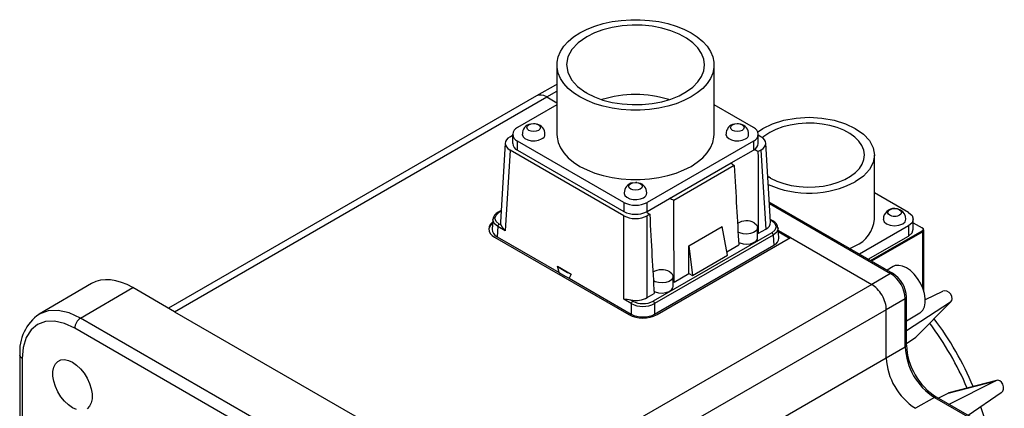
# Model space of a CAD drawing. Header units: millimetres. Extents: x 0 to 1676, y 0 to 1295.
# Tile 5 of 7: x 942 to 1181, y 895 to 989. Entities that reach past the tile are written whole.
import ezdxf

# ---------------------------------------------------------------- set-up
doc = ezdxf.new("R2010")
doc.units = ezdxf.units.MM
doc.header["$LTSCALE"] = 6

msp = doc.modelspace()

# ---------------------------------------------------------------- linework, layer by layer
for p, q in [((1072.558, 978.236), (1072.558, 961.399)), ((1110.638, 961.399), (1110.638, 978.236)), ((1072.219, 973.352), (1067.607, 970.708)), ((1070.101, 970.457), (1072.558, 971.867)), ((1072.558, 973.478), (1072.191, 973.336)), ((1072.558, 973.413), (1072.213, 973.346)), ((1067.603, 970.706), (978.41, 919.216)), ((979.875, 918.371), (1070.101, 970.457)), ((1070.101, 970.457), (1072.558, 969.04)), ((1079.775, 971.411), (1079.599, 971.514)), ((1072.558, 968.552), (1062.995, 963.032)), ((1120.2, 963.032), (1110.638, 968.552)), ((1067.257, 963.945), (1066.977, 963.963)), ((1116.597, 963.948), (1116.361, 963.963)), ((1121.181, 961.949), (1122.445, 962.838)), ((1061.19, 960.826), (1061.817, 961.188)), ((1061.823, 961.399), (1061.823, 959.195)), ((1088.769, 944.887), (1062.995, 959.766)), ((1062.995, 957.562), (1062.995, 959.766)), ((1120.2, 959.766), (1094.426, 944.887)), ((1120.2, 959.766), (1120.2, 957.562)), ((1121.372, 959.195), (1121.372, 961.399)), ((1122.005, 960.826), (1121.372, 961.192)), ((1060.021, 959.275), (1058.861, 940.086)), ((1061.19, 957.563), (1060.006, 937.98)), ((1088.771, 941.641), (1061.19, 957.563)), ((1062.995, 957.562), (1088.769, 942.683)), ((1114.799, 954.444), (1120.2, 957.562)), ((1122.005, 957.563), (1121.378, 957.201)), ((1122.005, 957.563), (1123.165, 938.374)), ((1124.334, 940.086), (1123.174, 959.275)), ((1149.545, 940.803), (1149.545, 956.358)), ((1099.827, 945.8), (1114.799, 954.444)), ((1115.558, 953.841), (1100.871, 945.363)), ((1123.661, 951.216), (1123.992, 950.975)), ((1124.345, 950.77), (1123.992, 950.975)), ((1091.949, 949.691), (1091.669, 949.709)), ((1094.426, 942.683), (1099.827, 945.8)), ((1157.783, 942.436), (1149.545, 947.191)), ((1059.032, 942.925), (1058.301, 942.502)), ((1088.769, 944.887), (1088.769, 942.683)), ((1094.426, 942.683), (1094.426, 944.887)), ((1153.972, 927.675), (1124.04, 944.955)), ((1124.061, 944.606), (1153.462, 927.633)), ((1057.036, 940.851), (1056.88, 938.272)), ((1058.551, 942.477), (1059.022, 942.749)), ((1088.771, 921.374), (1088.771, 941.641)), ((1095.051, 942.003), (1094.424, 941.641)), ((1094.424, 921.782), (1094.424, 941.641)), ((1124.896, 940.413), (1124.293, 940.761)), ((1124.304, 940.586), (1124.644, 940.39)), ((1158.954, 938.353), (1158.954, 940.803)), ((1058.198, 939.024), (1058.049, 936.56)), ((1060.006, 937.98), (1058.198, 939.024)), ((1059.024, 939.349), (1058.551, 939.622)), ((1104.552, 934.389), (1112.642, 939.06)), ((1113.871, 932.046), (1112.642, 939.06)), ((1121.218, 936.332), (1121.218, 938.782)), ((1121.454, 937.386), (1123.165, 938.374)), ((1126.315, 936.185), (1126.159, 938.764)), ((1157.783, 939.17), (1145.922, 932.323)), ((1157.783, 939.17), (1157.783, 936.72)), ((1158.954, 939.922), (1161.106, 938.68)), ((1161.248, 938.598), (1161.106, 938.68)), ((1161.54, 923.249), (1161.54, 938.19)), ((1057.444, 936.454), (1089.971, 917.677)), ((1058.049, 936.56), (1073.131, 927.853)), ((1124.644, 937.534), (1095.879, 920.928)), ((1124.997, 936.936), (1096.232, 920.33)), ((1096.83, 917.677), (1129.18, 936.352)), ((1121.218, 937.582), (1121.454, 937.386)), ((1124.997, 936.936), (1125.146, 934.472)), ((1129.18, 936.352), (1126.201, 938.072)), ((1126.216, 937.818), (1128.968, 936.229)), ((1129.18, 936.352), (1148.872, 924.984)), ((1148.043, 931.098), (1157.783, 936.72)), ((1148.574, 930.792), (1161.106, 938.027)), ((1161.248, 937.782), (1148.857, 930.629)), ((1161.106, 938.027), (1161.248, 937.782)), ((1161.248, 924.1), (1161.248, 937.782)), ((1096.232, 917.781), (1125.146, 934.472)), ((1104.552, 927.629), (1104.552, 934.389)), ((1104.552, 934.389), (1105.386, 927.147)), ((1113.718, 932.92), (1116.642, 934.608)), ((1143.557, 933.688), (1144.896, 934.322)), ((1105.386, 927.147), (1113.871, 932.046)), ((1072.71, 929.381), (1075.993, 927.485)), ((1073.131, 927.853), (1072.71, 929.381)), ((1154.038, 929.32), (1152.58, 928.479)), ((1075.993, 927.485), (1075.496, 926.488)), ((1075.496, 926.488), (1090.579, 917.781)), ((1100.711, 924.494), (1100.711, 926.944)), ((1100.948, 925.548), (1104.552, 927.629)), ((1104.552, 927.629), (1105.386, 927.147)), ((1153.462, 927.633), (1148.872, 924.984)), ((959.746, 925.188), (947.011, 917.785)), ((957.055, 916.82), (969.763, 924.208)), ((979.875, 918.371), (969.763, 924.208)), ((1148.872, 924.984), (1058.646, 872.897)), ((1100.711, 925.744), (1100.948, 925.548)), ((1094.424, 921.782), (1096.136, 922.77)), ((1156.998, 921.509), (1152.409, 918.86)), ((1156.998, 909.842), (1156.998, 921.509)), ((1157.29, 910.249), (1157.29, 921.917)), ((1161.879, 921.292), (1166.09, 923.315)), ((1090.579, 920.33), (1088.771, 921.374)), ((1090.932, 920.928), (1090.459, 921.201)), ((1090.579, 920.33), (1090.579, 917.781)), ((1096.232, 920.33), (1096.232, 917.781)), ((1167.935, 920.702), (1157.29, 913.74)), ((1159.529, 912.194), (1167.935, 920.702)), ((1159.701, 912.337), (1168.096, 920.833)), ((1056.005, 859.697), (957.055, 916.82)), ((979.875, 918.371), (1058.646, 872.897)), ((1152.409, 918.86), (1065.718, 868.814)), ((1152.409, 907.183), (1152.409, 918.86)), ((1157.29, 916.187), (1160.537, 918.062)), ((1054.594, 857.249), (955.643, 914.372)), ((1157.29, 910.68), (1159.529, 912.194)), ((1152.409, 907.183), (1156.998, 909.842)), ((942.329, 907.839), (942.329, 797.94)), ((1074.578, 862.252), (1152.409, 907.183)), ((942.915, 907.022), (942.915, 798.278)), ((1167.382, 898.591), (1178.953, 901.619)), ((1179.146, 901.692), (1167.592, 898.669)), ((1178.953, 901.619), (1167.601, 895.883)), ((1164.077, 897.581), (1159.48, 894.936)), ((1164.077, 897.581), (1174.181, 891.748)), ((1174.68, 891.797), (1164.576, 897.629)), ((1164.954, 897.411), (1167.382, 898.591)), ((1180.293, 898.714), (1172.232, 893.209))]:
    msp.add_line(p, q)
at = {"flags": 128}
for points in [[(1078.134, 970.464), (1076.61, 971.458), (1075.303, 972.55), (1074.235, 973.725), (1073.42, 974.966), (1072.869, 976.255), (1072.592, 977.573), (1072.592, 978.9), (1072.869, 980.218), (1073.42, 981.506), (1074.235, 982.747), (1075.303, 983.923), (1076.61, 985.015), (1078.134, 986.008), (1079.855, 986.889), (1081.747, 987.643), (1083.783, 988.259), (1085.933, 988.73), (1088.165, 989.048), (1090.448, 989.208), (1092.747, 989.208), (1095.03, 989.048), (1097.262, 988.73), (1099.412, 988.259), (1101.448, 987.643), (1103.34, 986.889), (1105.061, 986.008), (1106.585, 985.015), (1107.892, 983.923), (1108.96, 982.747), (1109.775, 981.506), (1110.326, 980.218), (1110.603, 978.9), (1110.603, 977.573), (1110.326, 976.255), (1109.775, 974.966), (1108.96, 973.725), (1107.892, 972.55), (1106.585, 971.458), (1105.061, 970.464), (1103.34, 969.584), (1101.448, 968.83), (1099.412, 968.213), (1097.262, 967.742), (1095.03, 967.425), (1092.747, 967.265), (1090.448, 967.265), (1088.165, 967.425), (1085.933, 967.742), (1083.783, 968.213), (1081.747, 968.83), (1079.855, 969.584), (1078.134, 970.464)], [(1079.775, 971.411), (1081.637, 970.483), (1083.716, 969.724), (1085.965, 969.148), (1088.336, 968.769), (1090.777, 968.596), (1093.236, 968.63), (1095.66, 968.873), (1097.996, 969.319), (1100.193, 969.957), (1102.205, 970.775), (1103.986, 971.754), (1105.5, 972.874), (1106.712, 974.109), (1107.598, 975.434), (1108.137, 976.82), (1108.318, 978.236), (1108.137, 979.653), (1107.598, 981.038), (1106.712, 982.363), (1105.5, 983.599), (1103.986, 984.718), (1102.205, 985.698), (1100.193, 986.515), (1097.996, 987.154), (1095.66, 987.599), (1093.236, 987.842), (1090.777, 987.877), (1088.336, 987.703), (1085.965, 987.324), (1083.716, 986.749), (1081.637, 985.989), (1079.775, 985.061)], [(1079.775, 985.061), (1077.713, 983.614), (1076.174, 981.963), (1075.217, 980.172), (1074.878, 978.308), (1075.169, 976.442), (1076.079, 974.643), (1077.575, 972.979), (1079.599, 971.514)], [(1122.445, 962.838), (1124.851, 963.978), (1127.595, 964.825), (1130.573, 965.346), (1133.67, 965.522), (1136.767, 965.346), (1139.745, 964.825), (1142.49, 963.978), (1144.896, 962.838), (1146.87, 961.449), (1148.337, 959.865), (1149.24, 958.146), (1149.545, 956.358), (1149.24, 954.57), (1148.337, 952.851), (1146.87, 951.266), (1144.896, 949.878)], [(1068.072, 962.359), (1067.537, 962.152), (1066.905, 962.08), (1066.274, 962.152), (1065.739, 962.359), (1065.381, 962.668), (1065.255, 963.032), (1065.381, 963.397), (1065.739, 963.706), (1066.274, 963.912), (1066.905, 963.985), (1067.537, 963.912), (1068.072, 963.706), (1068.43, 963.397), (1068.555, 963.032), (1068.43, 962.668), (1068.072, 962.359)], [(1117.456, 962.359), (1116.921, 962.152), (1116.29, 962.08), (1115.658, 962.152), (1115.123, 962.359), (1114.765, 962.668), (1114.64, 963.032), (1114.765, 963.397), (1115.123, 963.706), (1115.658, 963.912), (1116.29, 963.985), (1116.921, 963.912), (1117.456, 963.706), (1117.814, 963.397), (1117.94, 963.032), (1117.814, 962.668), (1117.456, 962.359)], [(1124.345, 950.77), (1125.86, 950.044), (1127.542, 949.452), (1129.357, 949.01), (1131.263, 948.725), (1133.222, 948.603), (1135.19, 948.649), (1137.125, 948.86), (1138.986, 949.232), (1140.733, 949.757), (1142.329, 950.424), (1143.738, 951.218), (1144.931, 952.123), (1145.883, 953.118), (1146.572, 954.183), (1146.984, 955.295), (1147.11, 956.43), (1146.947, 957.563), (1146.499, 958.67), (1145.776, 959.728), (1144.793, 960.713), (1143.571, 961.605), (1142.136, 962.384), (1140.52, 963.034), (1138.756, 963.54), (1136.883, 963.892), (1134.941, 964.082), (1132.972, 964.106), (1131.018, 963.964), (1129.121, 963.658), (1127.321, 963.196), (1125.658, 962.587), (1124.167, 961.844)], [(1064.156, 961.432), (1064.158, 961.334), (1064.343, 960.822), (1064.807, 960.373), (1065.498, 960.035), (1066.341, 959.845), (1067.246, 959.824), (1068.113, 959.973), (1068.85, 960.277)], [(1072.558, 961.399), (1072.592, 960.736), (1072.869, 959.418), (1073.42, 958.129), (1074.235, 956.888), (1075.303, 955.713), (1076.61, 954.62), (1078.134, 953.627)], [(1078.134, 953.627), (1079.855, 952.747), (1081.747, 951.993), (1083.783, 951.376), (1085.933, 950.905), (1088.165, 950.588), (1090.448, 950.428), (1092.747, 950.428), (1095.03, 950.588), (1097.262, 950.905), (1099.412, 951.376), (1101.448, 951.993), (1103.34, 952.747), (1105.061, 953.627), (1106.585, 954.62), (1107.892, 955.713), (1108.96, 956.888), (1109.775, 958.129), (1110.326, 959.418), (1110.603, 960.736), (1110.638, 961.399)], [(1113.54, 961.432), (1113.542, 961.334), (1113.728, 960.822), (1114.191, 960.373), (1114.882, 960.035), (1115.725, 959.845), (1116.63, 959.824), (1117.497, 959.973), (1118.234, 960.277)], [(1124.167, 961.844), (1122.513, 960.683), (1122.337, 960.495)], [(1092.764, 948.104), (1092.229, 947.898), (1091.598, 947.825), (1090.966, 947.898), (1090.431, 948.104), (1090.073, 948.413), (1089.948, 948.778), (1090.073, 949.142), (1090.431, 949.451), (1090.966, 949.658), (1091.598, 949.73), (1092.229, 949.658), (1092.764, 949.451), (1093.122, 949.142), (1093.248, 948.778), (1093.122, 948.413), (1092.764, 948.104)], [(1088.848, 947.177), (1088.85, 947.079), (1089.036, 946.568), (1089.499, 946.119), (1090.19, 945.781), (1091.033, 945.591), (1091.938, 945.569), (1092.805, 945.718), (1093.542, 946.022)], [(1155.598, 941.762), (1155.086, 941.562), (1154.766, 941.503), (1154.431, 941.483), (1154.431, 941.483), (1154.428, 941.483), (1154.421, 941.483), (1154.393, 941.484), (1154.094, 941.503), (1153.72, 941.576), (1153.264, 941.762), (1152.927, 942.044), (1152.815, 942.243), (1152.781, 942.436), (1152.781, 942.439), (1152.782, 942.464), (1152.917, 942.814), (1153.066, 942.971), (1153.075, 942.979), (1153.159, 943.043), (1153.264, 943.109)], [(1153.264, 943.109), (1153.776, 943.31), (1154.096, 943.369), (1154.431, 943.388), (1154.433, 943.388), (1154.444, 943.388), (1154.477, 943.388), (1155.086, 943.31), (1155.358, 943.224), (1155.363, 943.222), (1155.396, 943.209), (1155.598, 943.109), (1155.956, 942.8), (1156.081, 942.436), (1155.956, 942.071), (1155.598, 941.762)], [(1155.858, 943.012), (1155.114, 943.308), (1154.461, 943.384)], [(1058.198, 939.024), (1057.322, 939.789), (1057.027, 940.661), (1057.053, 940.74)], [(1058.551, 939.622), (1057.793, 940.277), (1057.526, 941.05), (1057.793, 941.822), (1058.551, 942.477)], [(1058.551, 942.477), (1058.419, 942.524), (1058.307, 942.505)], [(1151.693, 940.838), (1151.681, 940.803), (1151.89, 940.195), (1152.486, 939.68), (1153.379, 939.336), (1154.431, 939.215), (1155.483, 939.336), (1156.376, 939.68)], [(1156.376, 939.68), (1156.972, 940.195), (1157.181, 940.803), (1157.169, 940.838)], [(1157.783, 942.436), (1158.65, 941.686), (1158.954, 940.803), (1158.65, 939.919), (1157.783, 939.17)], [(1056.991, 940.112), (1056.841, 939.989), (1056.393, 939.505), (1056.117, 938.98), (1056.024, 938.434), (1056.117, 937.888), (1056.393, 937.362), (1056.841, 936.878), (1057.444, 936.454)], [(1120.412, 939.904), (1120.938, 939.479), (1121.196, 938.978), (1121.159, 938.456), (1120.83, 937.969), (1120.245, 937.57), (1119.467, 937.303), (1118.581, 937.195), (1117.683, 937.26), (1116.87, 937.49), (1116.456, 937.699)], [(1124.89, 940.416), (1124.89, 940.417), (1124.777, 940.437), (1124.644, 940.39)], [(1124.644, 940.39), (1125.403, 939.735), (1125.669, 938.962), (1125.403, 938.189), (1124.644, 937.534)], [(1126.141, 938.654), (1126.168, 938.574), (1125.873, 937.702), (1124.997, 936.936)], [(1157.783, 936.72), (1158.65, 937.469), (1158.954, 938.353)], [(1161.106, 938.68), (1161.28, 938.53), (1161.34, 938.353), (1161.28, 938.176), (1161.106, 938.027)], [(1116.608, 935.162), (1116.87, 935.04), (1117.683, 934.81), (1118.581, 934.746), (1119.467, 934.853), (1120.245, 935.121), (1120.83, 935.519), (1121.159, 936.006), (1121.218, 936.332)], [(1160.537, 918.062), (1160.703, 918.168), (1161.268, 918.739), (1161.659, 919.527), (1161.859, 920.497), (1161.859, 921.607), (1161.659, 922.808), (1161.268, 924.047), (1160.703, 925.271), (1159.989, 926.425), (1159.157, 927.46), (1158.243, 928.331), (1157.288, 928.999), (1156.332, 929.434), (1155.418, 929.619), (1154.586, 929.544), (1154.038, 929.32)], [(1099.906, 928.066), (1100.432, 927.641), (1100.69, 927.14), (1100.653, 926.618), (1100.324, 926.131), (1099.739, 925.732), (1098.961, 925.465), (1098.075, 925.357), (1097.177, 925.422), (1096.364, 925.652), (1095.95, 925.861)], [(1153.961, 927.682), (1153.733, 927.726), (1153.462, 927.633)], [(1096.102, 923.324), (1096.364, 923.202), (1097.177, 922.973), (1098.075, 922.908), (1098.961, 923.015), (1099.739, 923.283), (1100.324, 923.681), (1100.653, 924.168), (1100.711, 924.494)], [(957.055, 916.82), (954.295, 918.099), (951.642, 918.701), (949.197, 918.603), (947.061, 917.812)], [(955.643, 914.372), (953.184, 915.515), (950.772, 916.065), (948.552, 915.973), (946.643, 915.263), (945.074, 913.965), (943.884, 912.087), (943.155, 909.724), (942.915, 907.022)], [(942.915, 907.022), (942.482, 907.396), (942.333, 907.828)], [(955.118, 895.072), (954.126, 895.765), (953.177, 896.669), (952.313, 897.744), (951.571, 898.943), (950.985, 900.214), (950.579, 901.501), (950.372, 902.748), (950.372, 903.9), (950.579, 904.907), (950.985, 905.725), (951.571, 906.319), (952.313, 906.662), (953.177, 906.739), (954.126, 906.547), (955.118, 906.095), (956.111, 905.402), (957.06, 904.498), (957.924, 903.423), (958.665, 902.224), (959.252, 900.953), (959.658, 899.666), (959.865, 898.419), (959.865, 897.267), (959.658, 896.26), (959.252, 895.441), (958.665, 894.848)], [(956.111, 894.619), (955.118, 895.072)]]:
    msp.add_lwpolyline(points, dxfattribs=at)
for centre, radius, start, end in [((1091.586, 944.067), 27.003, 72.48352, 107.51648), ((1063.615, 961.399), 1.746, 110.78342, 249.21658), ((1066.558, 961.524), 2.378, 98.72022, 182.29056), ((1067.223, 961.484), 2.416, 358.84961, 77.66852), ((1115.943, 961.524), 2.378, 98.72022, 182.29056), ((1116.607, 961.484), 2.416, 358.84961, 77.66852), ((1119.58, 961.399), 1.746, 290.78342, 69.21658), ((1068.345, 961.486), 1.31, 292.65291, 357.76512), ((1117.729, 961.486), 1.31, 292.65291, 357.76512), ((1063.797, 959.373), 1.981, 185.18307, 246.13707), ((1118.381, 960.715), 3.64, 299.98335, 302.35243), ((1119.449, 959.357), 1.929, 297.12691, 355.17815), ((1119.013, 953.024), 4.8, 60.4852, 74.08987), ((1117.028, 956.468), 3.01, 222.24493, 240.76677), ((1091.251, 947.269), 2.378, 98.72022, 182.29056), ((1091.915, 947.23), 2.416, 358.84961, 77.66852), ((1133.682, 971.472), 24.333, 245.98887, 297.44317), ((1093.037, 947.232), 1.31, 292.65291, 357.76512), ((1098.508, 941.189), 4.797, 60.48225, 74.04507), ((1091.598, 950.346), 6.148, 242.60967, 297.39033), ((1154.284, 940.815), 2.575, 86.04231, 179.49001), ((1154.679, 940.839), 2.472, 359.92582, 61.49208), ((1059.064, 940.627), 2.014, 111.95712, 176.79848), ((1091.605, 948.182), 6.188, 242.72597, 295.73142), ((1092.475, 946.064), 3.904, 297.72314, 299.98429), ((1096.52, 944.628), 3.008, 222.17373, 240.77269), ((1141.601, 941.595), 7.984, 294.37466, 354.3052), ((1058.298, 937.98), 2.294, 125.21727, 171.70801), ((1058.968, 938.972), 0.772, 122.69373, 176.15014), ((1063.874, 941.791), 5.43, 206.72965, 224.57712), ((1118.475, 936.401), 4.003, 61.05956, 122.33475), ((1124.096, 938.516), 2.049, 3.86842, 67.36659), ((1161.093, 938.19), 0.437, 290.78342, 69.21658), ((1124.227, 936.884), 0.772, 3.84986, 57.30631), ((1085.848, 948.348), 23.074, 235.29098, 244.71439), ((1085.836, 947.129), 23.086, 236.61204, 243.39333), ((1097.969, 924.563), 4.003, 61.05956, 122.33475), ((1149.327, 921.163), 7.679, 2.58423, 57.41695), ((1150.072, 921.59), 7.225, 2.58777, 57.74952), ((1156.79, 921.966), 0.502, 294.47654, 354.32221), ((1087.662, 902.201), 19.205, 81.62341, 86.68907), ((1091.349, 920.279), 0.772, 122.69373, 176.15017), ((1093.406, 925.841), 6.194, 242.84561, 297.15446), ((1093.406, 925.7), 5.375, 242.60072, 297.39929), ((1095.462, 920.279), 0.772, 3.84986, 57.30631), ((953.252, 908.778), 10.945, 124.39803, 184.96938), ((958.714, 914.232), 3.074, 122.66804, 177.39027), ((1093.401, 924.295), 7.455, 242.60967, 297.39033), ((1104.212, 871.192), 75.102, 22.72942, 37.26638), ((1100.185, 868.861), 78.231, 23.31876, 36.68391), ((1156.79, 910.299), 0.502, 294.4751, 354.3388), ((1172.303, 910.504), 15.319, 182.4763, 237.5237), ((1171.883, 910.697), 14.594, 181.77124, 211.4783), ((1167.696, 907.844), 15.302, 182.4763, 237.5237), ((1172.304, 910.109), 14.664, 208.65839, 238.19025), ((1164.369, 897.172), 0.502, 65.6593, 125.51712), ((1124.595, 877.716), 53.687, 12.51199, 19.13562)]:
    msp.add_arc(centre, radius, start, end)
for centre, major_axis, ratio, start_param, end_param in [((1070.098, 966.373), (-2.493, 4.334), 0.5773806, 5.4987415, 6.284058), ((1064.024, 959.195), (4.005, 0), 0.576585, 2.3568035, 3.9263818), ((1119.171, 959.195), (4.005, 0), 0.576585, 5.4983961, 7.0679745), ((1113.482, 1123.257), (-6.601, 223.702), 0.019981, 3.7311031, 3.8752899), ((1113.482, 1123.257), (-6.601, 223.702), 0.019981, 2.4294184, 2.5736052), ((1092.976, 1111.419), (-6.601, 223.702), 0.019981, 3.7311031, 3.8752899), ((1091.598, 943.277), (4, 0), 0.5779913, 3.9275998, 5.4971782), ((1092.976, 1111.419), (-6.601, 223.702), 0.019981, 2.4294184, 2.5736052), ((1060.882, 938.192), (4.005, 0), 0.576585, 3.1067342, 3.9263818), ((1062.863, 940.006), (4.005, 0), 0.576585, 3.1067342, 3.4301059), ((1120.332, 940.006), (4.005, 0), 0.576585, 5.4983961, 6.3180438), ((1122.313, 936.104), (4.005, 0), 0.576585, 5.4983961, 6.3180438), ((969.763, 907.877), (-9.999, 17.321), 0.5773798, 5.4978699, 6.2849308), ((1148.87, 920.899), (-2.5, 4.33), 0.5783892, 3.927073, 5.4983284), ((1091.598, 923.418), (4, 0), 0.5779913, 4.4238754, 5.4971782), ((1166.954, 921.976), (-1.13, 1.154), 0.7760651, 2.9892061, 6.026079), ((1093.406, 919.416), (4, 0), 0.5779913, 3.9275998, 5.4971782), ((1158.544, 913.464), (1.174, -1.109), 0.8365462, 6.0990617, 6.2645178), ((1179.566, 900.133), (-0.435, 1.555), 0.776086, 3.3984945, 6.4353674), ((1167.99, 897.103), (-0.374, 1.571), 0.8365672, 0.0186511, 0.1838907)]:
    msp.add_ellipse(centre, major_axis=major_axis, ratio=ratio, start_param=start_param, end_param=end_param)

doc.saveas('drawing.dxf')
